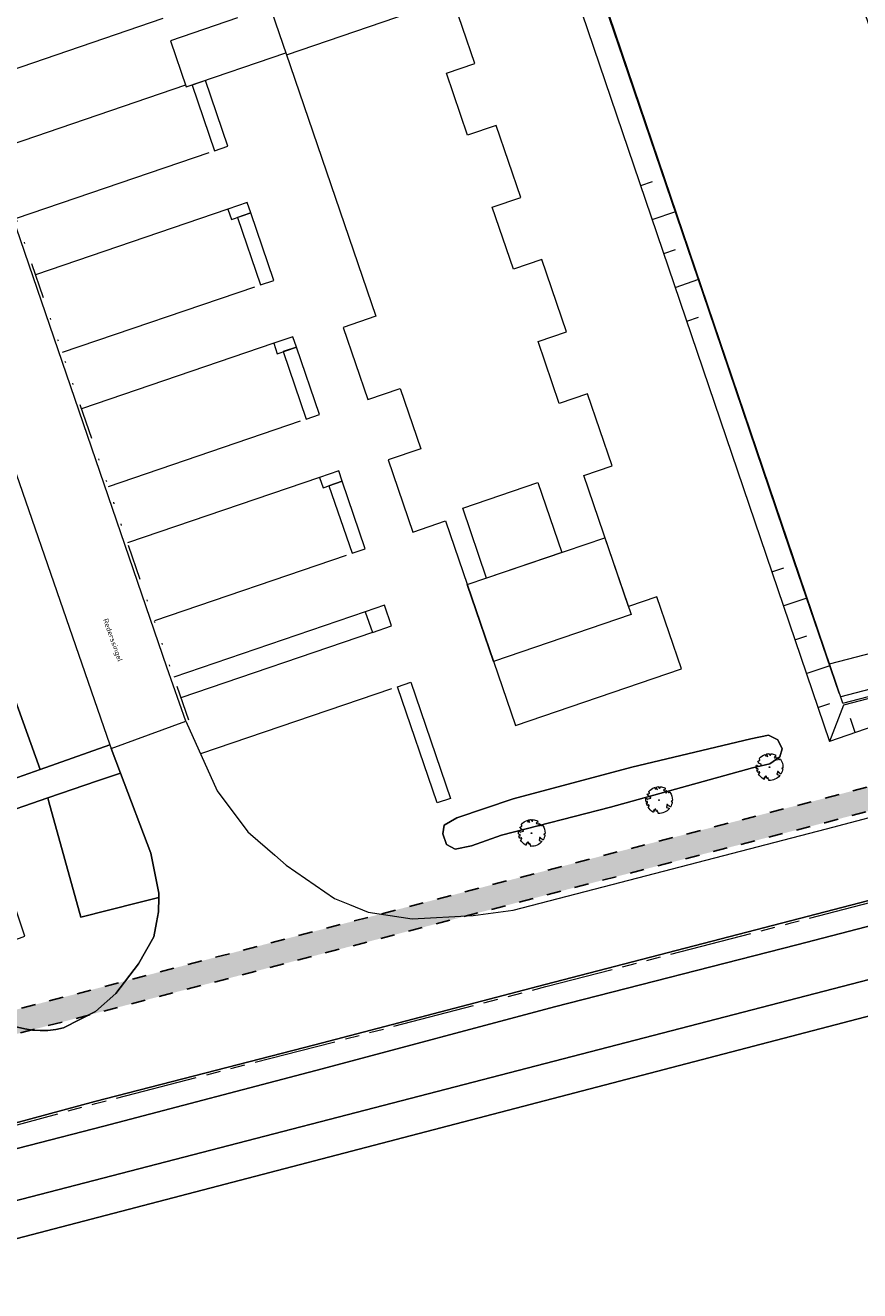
# Model space of a CAD drawing. Header units: metres. Extents: x 264570 to 266133, y 576109 to 577454.
# Tile 44 of 128: x 265362 to 265421, y 576681 to 576769. Entities that reach past the tile are written whole.
import ezdxf

# ---------------------------------------------------------------- set-up
doc = ezdxf.new("R2010")
doc.units = ezdxf.units.M
for name, pattern in [('B-WE-VH-KANTOPSLUITING_TROTTOIRBAND_[AFMETING1]-G', [10, 5.75, -0.75, 1, -0.75, 1, -0.75]), ('B-WE-VH-KANTOPSLUITING_TROTTOIRBAND_RWS_[AFMETINGEN1]-G', [10, 2.5, -1.5, 0, -1.5, 0, -1.5, 0, -1.5, 0, -1.5]), ('NLCS-HIDDEN', [4, 2, -2])]:
    doc.linetypes.add(name, pattern=pattern)
for name, color, linetype, lineweight in [('B-BH-OG-BEBOUWING-G', 252, 'Continuous', 15), ('B-WE-GK-BESCHOEIING-TYPE_1-G', 252, 'B-WE-GK-BESCHOEIING_TYPE_1-G', 15), ('B-WE-GK-BESCHOEIING-TYPE_3-G', 252, 'B-WE-GK-BESCHOEIING_TYPE_3-G', 18), ('B-WE-GR-BOOM-S', 252, 'Continuous', 15), ('B-WE-GW-TALUDARCERING_KORT-G', 252, 'Continuous', 15), ('B-WE-GW-TALUDARCERING_LANG-G', 252, 'Continuous', 15), ('B-WE-KL-TRACE-A', 252, 'Continuous', 13), ('B-WE-KL-TRACE-GD', 252, 'NLCS-HIDDEN', 25), ('B-WE-OG-TOPOGRAFIE-G', 252, 'Continuous', 15), ('B-WE-VH-KANTOPSLUITING_TROTTOIRBAND_[AFMETINGEN1]-G', 252, 'B-WE-VH-KANTOPSLUITING_TROTTOIRBAND_[AFMETING1]-G', 18), ('B-WE-VH-KANTOPSLUITING_TROTTOIRBAND_RWS_11-22X25-G', 252, 'B-WE-VH-KANTOPSLUITING_TROTTOIRBAND_RWS_[AFMETINGEN1]-G', 18)]:
    doc.layers.add(name, color=color, linetype=linetype, lineweight=lineweight)
doc.layers.add('X-XX-RI-T18-200', color=7, linetype='Continuous', lineweight=18, true_color=0x656565)
doc.styles.add('NLCS-ISO-ANNOTATIVE-T25', font='NLCS-ISO.ttf', dxfattribs={"height": 2.5})
doc.linetypes.add('B-WE-GK-BESCHOEIING_TYPE_1-G', pattern='A,7.5,[151,NLCS.shx,S=2,R=0,X=-0.25,Y=0.6],2.5', length=10)
doc.linetypes.add('B-WE-GK-BESCHOEIING_TYPE_3-G', pattern='A,3.6,-0.8,[69,NLCS.shx,S=0.8,R=0,X=0,Y=0],-1.6,[69,NLCS.shx,S=0.8,R=0,X=0,Y=0],-1.6,[69,NLCS.shx,S=0.8,R=0,X=0,Y=0],-1.6,[69,NLCS.shx,S=0.8,R=0,X=0,Y=0],-0.8', length=10)

# ---------------------------------------------------------------- blocks, each defined once
blk = doc.blocks.new('BOOM-S')
blk.add_lwpolyline([(0.4, 4.34), (0.41, 4.35), (0.41, 4.36), (0.42, 4.37), (0.43, 4.38), (0.44, 4.38), (0.44, 4.39), (0.45, 4.4), (0.46, 4.41), (0.46, 4.42), (0.47, 4.43), (0.47, 4.44), (0.48, 4.46), (0.48, 4.48), (0.47, 4.5), (0.47, 4.53), (0.44, 4.64, -0.52938), (0.49, 4.7, -0.087139), (2.05, 4.26, -0.372341), (2.11, 4.12), (2.17, 3.8), (2.01, 3.64), (1.84, 3.67), (1.63, 3.52), (1.71, 3.32), (1.92, 3.25), (2.5, 3.38), (2.64, 3.31), (2.63, 3.18), (2.5, 3.1), (2.38, 2.71), (2.53, 2.46), (2.92, 3.09, -0.504641), (3.14, 2.89, 0.331948), (3.27, 2.69, 0.282008), (3.68, 2.77), (3.65, 2.75, -0.512156), (3.84, 2.75, -0.16076), (4.7, -0.05), (4.59, -0.16), (4.59, -0.27), (4.48, -0.29), (4.5, -0.4), (4.33, -0.35), (4.28, -0.48), (4.48, -0.61), (4.55, -0.66), (4.66, -0.55, -0.106371), (4, -2.41), (3.42, -2.03), (3.31, -2.1), (3.24, -1.79), (3.03, -1.54), (2.79, -1.55), (2.79, -1.83), (2.61, -2.47), (2.64, -2.59), (2.77, -2.61), (3.62, -2.93, -0.236298), (-0.21, -4.62, 0.159625), (-0.32, -4.4, 0.350802), (-0.29, -4.17, -0.504641), (-0.55, -4.05), (-0.49, -3.84), (-0.6, -3.65), (-0.74, -3.67), (-0.76, -3.82), (-0.87, -3.88), (-1, -3.79), (-1.11, -3.2), (-1.19, -3.12), (-1.4, -3.13), (-1.46, -3.38), (-1.55, -3.41), (-1.63, -3.62), (-1.85, -3.5, 0.733583), (-1.77, -3.66, -0.861625), (-1.72, -3.81, 0.279978), (-1.88, -4.05), (-1.88, -4.06, -0.827056), (-2.04, -4.23, -0.116774), (-3.83, -2.36), (-3.79, -2.35), (-3.76, -2.34), (-3.74, -2.33), (-3.72, -2.32), (-3.71, -2.31), (-3.7, -2.3), (-3.69, -2.29), (-3.47, -2.01), (-3.47, -2), (-3.47, -1.99), (-3.46, -1.99), (-3.46, -1.98), (-3.46, -1.97), (-3.45, -1.96), (-3.45, -1.95), (-3.44, -1.94), (-3.44, -1.92), (-3.43, -1.91), (-3.42, -1.9), (-3.42, -1.88), (-3.41, -1.87), (-3.4, -1.85), (-3.39, -1.84), (-3.39, -1.82), (-3.38, -1.81), (-3.38, -1.79), (-3.38, -1.78), (-3.38, -1.77), (-3.38, -1.76), (-3.38, -1.75), (-3.38, -1.74), (-3.39, -1.73), (-3.4, -1.73), (-3.4, -1.72), (-3.41, -1.72), (-3.42, -1.72), (-3.43, -1.72), (-3.44, -1.72), (-3.45, -1.72), (-3.46, -1.71), (-3.47, -1.71), (-3.48, -1.71), (-3.49, -1.7), (-3.5, -1.69), (-3.52, -1.68), (-3.53, -1.67), (-3.54, -1.67), (-3.55, -1.66), (-3.56, -1.65), (-3.58, -1.64), (-3.59, -1.62), (-3.6, -1.61), (-3.83, -1.87), (-3.84, -1.86), (-3.85, -1.84), (-3.86, -1.83), (-3.87, -1.81), (-3.88, -1.8), (-3.89, -1.79), (-3.91, -1.78), (-3.94, -1.77), (-3.98, -1.78), (-4.04, -1.79), (-4.11, -1.81, -0.040997), (-4.42, -0.95), (-4.26, -0.97), (-4.11, -1.07), (-4.04, -1), (-3.95, -0.85), (-4.03, -0.72), (-3.99, -0.52), (-4.17, -0.51), (-4.29, -0.39), (-4.51, -0.53, -0.05814), (-4.6, 0.76), (-4.47, 0.74), (-3.96, 0.34), (-3.74, 0.41), (-2.88, 0.64), (-2.81, 0.92), (-3.14, 1.05), (-3.19, 1.16), (-3.8, 1.46), (-3.81, 1.63), (-4.02, 1.8), (-4.1, 1.97), (-3.96, 2.19), (-3.65, 2.24), (-3.36, 2.43), (-3.36, 2.62), (-3.54, 2.83), (-3.49, 2.92), (-3.56, 3.05, -0.13428), (-1.53, 4.46, -0.541727), (-1.47, 4.41), (-1.48, 4.28), (-1.48, 4.21), (-1.47, 4.16), (-1.46, 4.12), (-1.44, 4.09), (-1.42, 4.07), (-1.39, 4.05), (-1.37, 4.03), (-1.35, 4.02), (-1.33, 4), (-1.32, 3.99), (-1.3, 3.97), (-1.29, 3.96), (-1.27, 3.95), (-1.26, 3.94), (-1.24, 3.94), (-1.23, 3.94), (-1.21, 3.94), (-1.19, 3.95), (-1.17, 3.96), (-1.15, 3.97), (-1.14, 3.98), (-1.12, 3.99), (-1.1, 4), (-1.08, 4), (-1.06, 4.01), (-1.04, 4.01), (-1.02, 4.01), (-1, 4.02), (-0.98, 4.02), (-0.97, 4.02), (-0.95, 4.03), (-0.94, 4.04), (-0.92, 4.05), (-0.91, 4.06), (-0.9, 4.08), (-0.89, 3.99), (-0.87, 3.96), (-0.77, 3.8), (-0.56, 3.68), (-0.85, 4.16), (-0.85, 4.17), (-0.85, 4.18), (-0.84, 4.2), (-0.84, 4.21), (-0.85, 4.23), (-0.85, 4.24), (-0.86, 4.25), (-0.88, 4.27), (-0.9, 4.28), (-0.92, 4.3), (-0.94, 4.32), (-0.97, 4.35), (-1, 4.38), (-1.03, 4.42), (-1.11, 4.52, -0.543104), (-1.08, 4.59, -0.046766), (-0.22, 4.72, -0.385168), (-0.17, 4.68), (-0.14, 4.5), (-0.13, 4.45), (-0.11, 4.41), (-0.1, 4.38), (-0.08, 4.37), (-0.06, 4.36), (-0.04, 4.36), (-0.03, 4.36), (-0.01, 4.36), (0.01, 4.35), (0.02, 4.35), (0.04, 4.34), (0.06, 4.34), (0.07, 4.33), (0.09, 4.32), (0.1, 4.32), (0.11, 4.31), (0.13, 4.3), (0.14, 4.3), (0.15, 4.29), (0.17, 4.28), (0.18, 4.28), (0.19, 4.27), (0.19, 4.26), (0.2, 4.25), (0.21, 4.24), (0.21, 4.23), (0.22, 4.23), (0.22, 4.22), (0.23, 4.21), (0.23, 4.21), (0.24, 4.2), (0.25, 4.2), (0.26, 4.2), (0.27, 4.21), (0.28, 4.21), (0.29, 4.22), (0.3, 4.22), (0.31, 4.23), (0.32, 4.24), (0.33, 4.26), (0.34, 4.27), (0.35, 4.28), (0.36, 4.3), (0.37, 4.31), (0.38, 4.32), (0.39, 4.33)], format="xyb", close=True)
blk.add_circle((0, 0), 0.138)

msp = doc.modelspace()

# ---------------------------------------------------------------- hatches: boundary and pattern name
at = {"layer": 'B-WE-KL-TRACE-A'}
h = msp.add_hatch(dxfattribs=at)
h.set_pattern_fill('DOTS', color=256, scale=0.5)
h.set_pattern_definition([(0, (265713.50372, 576754.34745), (0.079375, 0.15875), [0, -0.15875])])
h.paths.add_polyline_path([(265257.497, 576901.576), (265280.092, 576836.285), (265298.31, 576783.268), (265291.791, 576781.392), (265239.384, 576934.357), (265222.655, 576983.209), (265230.7, 576979.939), (265245.297, 576937.421), (265245.427, 576937.04)])
h.paths.add_polyline_path([(265223.141, 576984.793), (265219.917, 576993.606), (265211.971, 577028.584), (265210.547, 577042.097), (265222.786, 577002.989), (265229.989, 576982.009)])
h.paths.add_polyline_path([(265207.488, 577055.376), (265208.876, 577042.208), (265202.774, 577069.069)])
h.paths.add_polyline_path([(265194.59, 577097.909), (265209.11, 577055.736), (265209.669, 577050.426), (265224.354, 577003.504), (265246.856, 576937.963), (265259.058, 576902.111), (265281.655, 576836.813), (265331.28, 576692.401), (265402.247, 576711.023), (265417.831, 576715.057), (265434.246, 576719.393), (265450.777, 576723.65), (265466.98, 576727.876), (265483.558, 576732.243), (265517.748, 576741.103), (265533.987, 576745.376), (265551.26, 576749.845), (265566.674, 576753.911), (265582.241, 576757.871), (265589.311, 576759.685), (265591.043, 576760.329), (265486.412, 577064.17), (265488.303, 577064.821), (265593.602, 576759.04), (265591.727, 576758.343), (265591.58, 576758.769), (265589.803, 576758.108), (265582.65, 576756.272), (265567.088, 576752.314), (265551.677, 576748.248), (265534.403, 576743.779), (265518.165, 576739.506), (265483.975, 576730.646), (265467.398, 576726.28), (265451.191, 576722.053), (265434.662, 576717.796), (265418.248, 576713.46), (265402.664, 576709.426), (265330.216, 576690.416), (265298.846, 576781.706), (265290.739, 576779.372), (265237.824, 576933.823), (265212.508, 577007.744), (265210.34, 577028.314), (265197.8, 577083.516), (265193.03, 577097.371)])

# ---------------------------------------------------------------- linework, layer by layer
at = {"layer": 'B-BH-OG-BEBOUWING-G', "color": 252, "ltscale": 0.05}
for points in [[(265378.824, 576772.442), (265380.653, 576767.085), (265390.268, 576770.366), (265388.44, 576775.723)], [(265398.21, 576737.215), (265399.877, 576732.331), (265394.634, 576730.542), (265392.967, 576735.426)], [(265402.896, 576733.361), (265404.724, 576728.003), (265395.108, 576724.722), (265393.28, 576730.08)]]:
    msp.add_lwpolyline(points, close=True, dxfattribs=at)
at = {"layer": 'B-BH-OG-BEBOUWING-G', "color": 252}
msp.add_lwpolyline([(265377.236, 576769.664), (265372.547, 576768.064), (265373.645, 576764.846), (265380.606, 576767.222), (265386.886, 576748.819), (265384.614, 576748.044), (265386.334, 576743.004), (265388.605, 576743.779), (265390.041, 576739.572), (265387.769, 576738.797), (265389.489, 576733.757), (265391.761, 576734.533), (265396.639, 576720.237), (265408.242, 576724.196), (265406.522, 576729.236), (265404.535, 576728.558), (265401.418, 576737.691), (265403.406, 576738.369), (265401.686, 576743.409), (265399.699, 576742.73), (265398.221, 576747.06), (265400.209, 576747.739), (265398.489, 576752.778), (265396.501, 576752.1), (265395.024, 576756.43), (265397.011, 576757.108), (265395.292, 576762.148), (265393.304, 576761.47), (265391.827, 576765.799), (265393.814, 576766.478), (265392.094, 576771.517)], dxfattribs=at)
for points in [[(265376.568, 576760.693), (265375.003, 576765.278), (265374.076, 576764.962), (265375.641, 576760.376)], [(265378.157, 576756.037), (265377.91, 576756.761), (265376.566, 576756.302), (265376.813, 576755.578)], [(265379.765, 576751.323), (265378.157, 576756.037), (265377.23, 576755.72), (265378.838, 576751.007)], [(265381.354, 576746.667), (265381.107, 576747.391), (265379.763, 576746.932), (265380.01, 576746.208)], [(265382.963, 576741.954), (265381.354, 576746.667), (265380.427, 576746.351), (265382.035, 576741.637)], [(265384.551, 576737.298), (265384.304, 576738.022), (265382.961, 576737.563), (265383.208, 576736.839)], [(265386.16, 576732.584), (265384.551, 576737.298), (265383.624, 576736.981), (265385.232, 576732.268)], [(265387.996, 576727.204), (265387.502, 576728.652), (265386.158, 576728.193), (265386.652, 576726.745)], [(265389.338, 576723.272), (265392.109, 576715.151), (265391.181, 576714.835), (265388.41, 576722.955)]]:
    msp.add_lwpolyline(points, close=True, dxfattribs=at)
at = {"layer": 'B-WE-GK-BESCHOEIING-TYPE_1-G', "ltscale": 0.6}
msp.add_lwpolyline([(265419.509, 576721.797), (265438.937, 576726.851), (265421, 576779.083), (265449.373, 576788.827), (265446.45, 576797.339), (265418.077, 576787.595), (265394.691, 576855.691), (265423.065, 576865.435), (265420.141, 576873.947), (265391.768, 576864.203), (265374.878, 576913.384), (265407.171, 576924.492)], dxfattribs=at)
at = {"layer": 'B-WE-GW-TALUDARCERING_KORT-G', "flags": 128}
for points in [[(265405.391, 576757.943), (265406.22, 576758.224)], [(265406.999, 576753.208), (265407.827, 576753.49)], [(265408.606, 576748.474), (265409.434, 576748.755)], [(265414.547, 576730.97), (265415.376, 576731.251)], [(265416.154, 576726.235), (265416.983, 576726.517)], [(265417.761, 576721.501), (265418.59, 576721.782)]]:
    msp.add_lwpolyline(points, dxfattribs=at)
at = {"layer": 'B-WE-GW-TALUDARCERING_LANG-G', "flags": 128}
for points in [[(265406.195, 576755.576), (265407.852, 576756.138)], [(265407.802, 576750.841), (265409.459, 576751.403)], [(265415.351, 576728.603), (265417.008, 576729.165)], [(265416.958, 576723.868), (265418.615, 576724.431)], [(265420.375, 576719.758), (265420.039, 576720.73)]]:
    msp.add_lwpolyline(points, dxfattribs=at)
at = {"layer": 'B-WE-KL-TRACE-GD', "ltscale": 0.5, "flags": 128}
msp.add_lwpolyline([(265194.59, 577097.909), (265209.11, 577055.736), (265209.669, 577050.426), (265224.354, 577003.504), (265246.856, 576937.963), (265259.058, 576902.111), (265281.655, 576836.813), (265331.28, 576692.401), (265402.247, 576711.023), (265417.831, 576715.057), (265434.246, 576719.393), (265450.777, 576723.65), (265466.98, 576727.876), (265483.558, 576732.243), (265517.748, 576741.103), (265533.987, 576745.376), (265551.26, 576749.845), (265566.674, 576753.911), (265582.241, 576757.871), (265589.311, 576759.685), (265591.043, 576760.329), (265486.412, 577064.17), (265488.303, 577064.821), (265593.602, 576759.04), (265591.727, 576758.343), (265591.58, 576758.769), (265589.803, 576758.108), (265582.65, 576756.272), (265567.088, 576752.314), (265551.677, 576748.248), (265534.403, 576743.779), (265518.165, 576739.506), (265483.975, 576730.646), (265467.398, 576726.28), (265451.191, 576722.053), (265434.662, 576717.796), (265418.248, 576713.46), (265402.664, 576709.426), (265330.216, 576690.416), (265298.846, 576781.706), (265290.739, 576779.372), (265237.824, 576933.823), (265212.508, 577007.744), (265210.34, 577028.314), (265197.8, 577083.516), (265193.03, 577097.371)], close=True, dxfattribs=at)
at = {"layer": 'B-WE-OG-TOPOGRAFIE-G', "color": 252}
for p, q in [((265372.027, 576769.604), (265358.57, 576765.012)), ((265373.616, 576764.947), (265360.168, 576760.358)), ((265375.224, 576760.234), (265361.785, 576755.648)), ((265376.566, 576756.302), (265363.134, 576751.719)), ((265378.421, 576750.865), (265365, 576746.285)), ((265379.763, 576746.932), (265366.35, 576742.355)), ((265381.619, 576741.495), (265368.215, 576736.922)), ((265382.961, 576737.563), (265369.565, 576732.992)), ((265384.816, 576732.126), (265371.43, 576727.558)), ((265386.158, 576728.193), (265372.784, 576723.63)), ((265386.652, 576726.745), (265373.29, 576722.186)), ((265387.994, 576722.813), (265374.663, 576718.264))]:
    msp.add_line(p, q, dxfattribs=at)
at = {"layer": 'B-WE-OG-TOPOGRAFIE-G'}
for points in [[(265146.294, 576984.114), (265054.527, 576952.285), (265076.666, 576887.833), (265077.77, 576884.617), (265164.747, 576631.404), (265212.85, 576643.969), (265260.984, 576656.444), (265260.772, 576657.063), (265284.398, 576664.646), (265285.162, 576664.816), (265285.638, 576664.419), (265328.595, 576675.718), (265332.455, 576676.733), (265342.03, 576679.251), (265422.617, 576700.306), (265485.568, 576716.533), (265587.981, 576742.976), (265589.623, 576742.562), (265592.107, 576740.013), (265593.761, 576738.712), (265595.408, 576733.376), (265604.83, 576703.223)], [(265340.948, 576947.242), (265360.26, 576890.476), (265348.773, 576886.895), (265337.411, 576883.251), (265336.1, 576882.632), (265335.481, 576882.012), (265338.54, 576874.142), (265339.596, 576872.684), (265340.397, 576872.065), (265341.563, 576872.174), (265364.069, 576879.281), (265371.948, 576856.121), (265391.499, 576798.788), (265367.644, 576790.028), (265371.762, 576778.753), (265395.52, 576786.994), (265397.684, 576780.648), (265418.565, 576719.133)], [(265419.509, 576721.797), (265399.341, 576781.212), (265396.609, 576789.224), (265372.815, 576780.971), (265369.887, 576788.987), (265393.707, 576797.734), (265373.605, 576856.685), (265365.183, 576881.44), (265363.426, 576880.901), (265343.966, 576874.943), (265340.798, 576873.887), (265337.52, 576881.466), (265338.066, 576881.903), (265360.476, 576889.354), (265362.286, 576889.956), (265343.37, 576945.577)], [(265418.574, 576724.551), (265435.178, 576728.869), (265417.315, 576780.884), (265445.689, 576790.628), (265444.649, 576793.654), (265416.276, 576783.91), (265391.006, 576857.492), (265419.38, 576867.236), (265418.341, 576870.263), (265389.967, 576860.519), (265371.194, 576915.184), (265406.228, 576927.234)], [(265419.383, 576722.281), (265438.289, 576727.199), (265420.365, 576779.393), (265448.738, 576789.137), (265446.14, 576796.704), (265417.766, 576786.96), (265394.056, 576856.002), (265422.429, 576865.746), (265419.831, 576873.312), (265391.457, 576863.568), (265374.243, 576913.694), (265407.009, 576924.965)], [(265407.217, 576924.359), (265375.056, 576913.297), (265391.855, 576864.381), (265420.228, 576874.125), (265423.242, 576865.348), (265394.869, 576855.604), (265418.164, 576787.773), (265446.537, 576797.517), (265449.551, 576788.74), (265421.178, 576778.996), (265439.119, 576726.753), (265419.554, 576721.664)], [(265407.379, 576923.887), (265375.691, 576912.987), (265392.476, 576865.652), (265420.849, 576875.396), (265424.513, 576864.727), (265395.526, 576855.283), (265418.785, 576789.043), (265447.158, 576798.787), (265450.822, 576788.119), (265421.834, 576778.675), (265439.719, 576726.431), (265418.565, 576719.133)], [(265373.634, 576720.538), (265372.313, 576724.31), (265356.511, 576770.331), (265347.557, 576796.078), (265340.68, 576815.856), (265316.451, 576885.537), (265303.661, 576922.451)], [(265349.44, 576689.183), (265349.44, 576689.183), (265351.856, 576689.823), (265367.272, 576693.991), (265382.625, 576697.953), (265398.729, 576702.158), (265415.851, 576706.603), (265432.069, 576710.828), (265447.506, 576714.788), (265465.315, 576719.486), (265503.392, 576729.393), (265520.031, 576733.663), (265537.768, 576738.335), (265556.507, 576743.289), (265573.448, 576747.602), (265590.669, 576752.063), (265592.801, 576752.633)], [(265599.571, 576750.607), (265597.23, 576752.105), (265597.012, 576752.192), (265596.79, 576752.268), (265596.565, 576752.334), (265596.337, 576752.39), (265595.991, 576752.453), (265595.606, 576752.496), (265595.536, 576752.486), (265592.801, 576752.633), (265590.669, 576752.063), (265573.448, 576747.602), (265556.507, 576743.289), (265537.768, 576738.335), (265520.031, 576733.663), (265503.392, 576729.393), (265465.315, 576719.486), (265447.506, 576714.788), (265432.069, 576710.828), (265415.851, 576706.603), (265398.729, 576702.158), (265382.625, 576697.953), (265367.272, 576693.991), (265351.856, 576689.823)], [(265593.183, 576750.986), (265574.034, 576746.055), (265557.09, 576741.584), (265538.253, 576736.759), (265520.435, 576732.082), (265503.991, 576727.837), (265483.95, 576722.614), (265466.016, 576717.82), (265448.094, 576713.251), (265432.602, 576709.164), (265416.288, 576704.938), (265399.362, 576700.612), (265383.146, 576696.272), (265367.913, 576692.277), (265352.165, 576688.21)], [(265586.44, 576747.167), (265422.247, 576704.446), (265422.247, 576704.446), (265422.603, 576702.827), (265422.603, 576702.827), (265341.419, 576681.787)], [(265341.419, 576681.787), (265422.603, 576702.827), (265426.004, 576703.367), (265429.162, 576704.16), (265432.669, 576705.448), (265436.985, 576706.705), (265444.429, 576708.086), (265450.715, 576709.074), (265454.19, 576709.94), (265461.665, 576711.849), (265465.349, 576713.067), (265470.435, 576714.821), (265473.873, 576715.897), (265480.018, 576716.884), (265485.211, 576718.533), (265545.157, 576734.691), (265589.135, 576745.602), (265590.304, 576745.677), (265593.886, 576743.552), (265596.448, 576738.415), (265598.846, 576731.469), (265601.39, 576723.752)], [(265604.83, 576703.223), (265595.408, 576733.376), (265593.761, 576738.712), (265592.107, 576740.013), (265589.623, 576742.562), (265587.981, 576742.976), (265485.568, 576716.533), (265422.617, 576700.306), (265342.03, 576679.251)], [(265352.165, 576688.21), (265367.913, 576692.277), (265383.146, 576696.272), (265383.146, 576696.272), (265399.362, 576700.612), (265399.362, 576700.612), (265416.288, 576704.938), (265432.602, 576709.164), (265432.602, 576709.164), (265448.094, 576713.251), (265448.094, 576713.251), (265466.016, 576717.82), (265483.95, 576722.614)], [(265419.554, 576721.664), (265418.565, 576719.133)], [(265341.419, 576681.787), (265422.603, 576702.827), (265426.004, 576703.367), (265429.162, 576704.16), (265432.669, 576705.448), (265436.985, 576706.705), (265444.429, 576708.086)]]:
    msp.add_lwpolyline(points, dxfattribs=at)
for points in [[(265357.47, 576746.885), (265358.504, 576747.244), (265368.319, 576718.888), (265366.812, 576718.357), (265363.458, 576717.177), (265353.287, 576745.429), (265357.47, 576746.885)], [(265363.458, 576717.177), (265359.48, 576715.776), (265358.899, 576715.604), (265353.828, 576730.371), (265349.047, 576744.175), (265353.287, 576745.429), (265363.458, 576717.177)], [(265413.202, 576717.299), (265403.282, 576714.536), (265395.674, 576712.581), (265393.566, 576711.833), (265392.438, 576711.607), (265391.834, 576711.944), (265391.586, 576712.69), (265391.661, 576713.283), (265392.542, 576713.804), (265396.489, 576715.128), (265404.762, 576717.34), (265413.086, 576719.314), (265414.316, 576719.578), (265414.975, 576719.24), (265415.267, 576718.617), (265415.111, 576718.049), (265414.402, 576717.576), (265413.202, 576717.299)], [(265403.282, 576714.536), (265413.202, 576717.299), (265414.402, 576717.576), (265415.111, 576718.049), (265415.267, 576718.617), (265414.975, 576719.24), (265414.316, 576719.578), (265413.086, 576719.314), (265404.762, 576717.34), (265396.489, 576715.128), (265392.542, 576713.804), (265391.661, 576713.283), (265391.586, 576712.69), (265391.834, 576711.944), (265392.438, 576711.607), (265393.566, 576711.833), (265395.674, 576712.581), (265403.282, 576714.536)], [(265363.997, 576715.196), (265360.083, 576713.856), (265359.48, 576715.776), (265363.458, 576717.177), (265366.812, 576718.357), (265368.319, 576718.888), (265368.407, 576718.633), (265369.055, 576716.927), (265367.46, 576716.381), (265363.997, 576715.196)], [(265367.46, 576716.381), (265369.055, 576716.927), (265371.181, 576711.33), (265371.749, 576708.541), (265371.744, 576708.235), (265370.249, 576707.863), (265366.296, 576706.861), (265364.068, 576714.925), (265363.997, 576715.196), (265367.46, 576716.381)]]:
    msp.add_lwpolyline(points, close=True, dxfattribs=at)
msp.add_lwpolyline([(265358.025, 576702.704, 0.378021), (265365.093, 576699.132), (265365.093, 576699.132), (265367.33, 576700.276), (265368.732, 576701.53), (265370.325, 576703.612), (265371.387, 576705.482), (265371.585, 576706.496), (265371.727, 576707.225), (265371.744, 576708.235), (265371.749, 576708.541), (265371.181, 576711.33), (265369.055, 576716.927), (265368.407, 576718.633), (265373.634, 576720.538), (265375.824, 576715.672), (265377.948, 576712.825), (265378.135, 576712.662), (265379.837, 576711.185), (265380.63, 576710.496), (265384.001, 576708.171), (265385.053, 576707.744), (265386.357, 576707.216), (265389.437, 576706.748), (265393.685, 576706.982), (265396.496, 576707.34), (265402.778, 576708.991), (265418.362, 576713.025), (265434.776, 576717.361)], format="xyb", dxfattribs=at)
msp.add_lwpolyline([(265365.093, 576699.132, -0.378021), (265358.025, 576702.704), (265358.025, 576702.704), (265357.664, 576703.779), (265362.376, 576705.545), (265359.646, 576713.688), (265360.083, 576713.856), (265363.997, 576715.196), (265364.068, 576714.925), (265366.296, 576706.861), (265370.249, 576707.863), (265371.744, 576708.235), (265371.727, 576707.225), (265371.585, 576706.496), (265371.387, 576705.482), (265370.325, 576703.612), (265368.732, 576701.53), (265367.33, 576700.276), (265365.093, 576699.132)], format="xyb", close=True, dxfattribs=at)
at = {"layer": 'B-WE-VH-KANTOPSLUITING_TROTTOIRBAND_[AFMETINGEN1]-G', "ltscale": 0.99999, "flags": 128}
msp.add_lwpolyline([(265349.478, 576689.038), (265351.895, 576689.678), (265367.31, 576693.846), (265382.663, 576697.808), (265398.767, 576702.013), (265415.889, 576706.458), (265432.107, 576710.683), (265447.544, 576714.643), (265465.353, 576719.341), (265503.43, 576729.248), (265520.069, 576733.518), (265537.806, 576738.19), (265556.545, 576743.144), (265573.485, 576747.457), (265590.707, 576751.918), (265592.84, 576752.488)], dxfattribs=at)
at = {"layer": 'B-WE-VH-KANTOPSLUITING_TROTTOIRBAND_RWS_11-22X25-G', "flags": 128}
msp.add_lwpolyline([(265373.842, 576720.611), (265372.521, 576724.382), (265356.719, 576770.403), (265347.765, 576796.15), (265340.888, 576815.928), (265316.659, 576885.609), (265304.053, 576921.991)], dxfattribs=at)

# ---------------------------------------------------------------- block references
at = {"layer": 'B-WE-GR-BOOM-S', "xscale": 0.2, "yscale": 0.2, "zscale": 0.2}
for p in [(265414.388, 576717.335), (265406.668, 576715.033), (265397.773, 576712.731)]:
    msp.add_blockref('BOOM-S', p, dxfattribs=at)

# ---------------------------------------------------------------- next in the draw order: texts
at = {"layer": 'X-XX-RI-T18-200', "insert": (265368.183, 576727.761), "char_height": 0.36, "width": 0.75, "attachment_point": 1, "rotation": 289.52968, "style": 'NLCS-ISO-ANNOTATIVE-T25', "bg_fill": 3, "box_fill_scale": 1, "bg_fill_color": 256, "bg_fill_transparency": 0}
msp.add_mtext('Rederssingel', dxfattribs=at)

# ---------------------------------------------------------------- next in the draw order: linework, layer by layer
at = {"layer": 'B-WE-GK-BESCHOEIING-TYPE_3-G', "flags": 128}
msp.add_lwpolyline([(265339.22, 576876.938), (265340.554, 576873.086), (265365.041, 576881.351), (265365.041, 576881.351), (265365.041, 576881.351), (265371.009, 576864.228), (265377.555, 576845.155), (265384.119, 576825.535), (265390.64, 576806.276), (265393.832, 576797.278), (265382.645, 576793.347), (265368.636, 576788.602), (265371.664, 576780.083), (265384.759, 576784.517), (265396.777, 576788.425), (265403.8, 576767.879), (265410.122, 576749.26), (265415.776, 576732.58), (265419.223, 576722.521)], dxfattribs=at)

doc.saveas('drawing.dxf')
